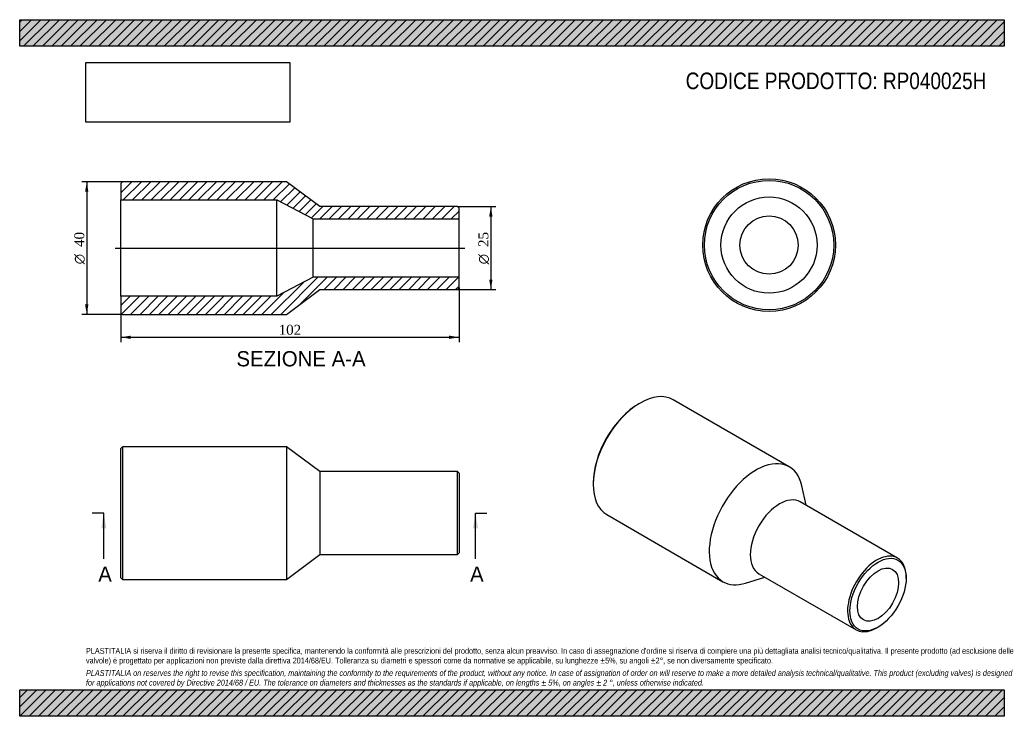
# Model space of a CAD drawing. Header units: millimetres. Extents: x 0 to 297, y 0 to 210.
import ezdxf
from ezdxf.enums import TextEntityAlignment as Align
from ezdxf.lldxf.tags import DXFTag

# ---------------------------------------------------------------- set-up
doc = ezdxf.new("R2010")
doc.units = ezdxf.units.MM
for name, color, linetype in [('Default', 7, 'Continuous'), ('DV4_Default', 7, 'Continuous'), ('RP040025H', 7, 'Continuous')]:
    doc.layers.add(name, color=color, linetype=linetype)
doc.styles.add('SEACAD_Solid_Edge_ANSI', font='seans.ttf')
doc.styles.add('SEACAD_Solid_Edge_ANSI1_Symbols', font='semeca1.ttf')
doc.styles.add('SEACAD_Times_New_Roman', font='times.ttf')
tags = doc.linetypes.add('CENTER2', pattern=[28.575, 19.05, -3.175, 3.175, -3.175]).pattern_tags.tags
tags[10:11] = [DXFTag(74, 4), DXFTag(75, 0), DXFTag(340, '0'), DXFTag(46, 0.0), DXFTag(50, 0.0), DXFTag(44, 0.0), DXFTag(45, 0.0)]
tags[8:9] = [DXFTag(74, 4), DXFTag(75, 0), DXFTag(340, '0'), DXFTag(46, 0.0), DXFTag(50, 0.0), DXFTag(44, 0.0), DXFTag(45, 0.0)]
tags[6:7] = [DXFTag(74, 4), DXFTag(75, 0), DXFTag(340, '0'), DXFTag(46, 0.0), DXFTag(50, 0.0), DXFTag(44, 0.0), DXFTag(45, 0.0)]
tags[4:5] = [DXFTag(74, 4), DXFTag(75, 0), DXFTag(340, '0'), DXFTag(46, 0.0), DXFTag(50, 0.0), DXFTag(44, 0.0), DXFTag(45, 0.0)]
doc.dimstyles.new('ANSImm', dxfattribs={"dimtxt": 3, "dimasz": 3, "dimexe": 1.5, "dimexo": 0, "dimgap": 0.75, "dimtad": 1, "dimdsep": 46, "dimtxsty": 'SEACAD_Times_New_Roman', "dimblk1": '_SE_FILLED', "dimblk2": '_SE_FILLED', "dimsah": 1, "dimcen": 1.5, "dimazin": 0, "dimtfac": 0.85, "dimtdec": 3, "dimtofl": 0, "dimtmove": 0, "dimatfit": 3, "dimfxl": 1, "dimarcsym": 0})
picture_1 = doc.add_image_def('image1.jpg', size_in_pixel=(4302, 1260))

# ---------------------------------------------------------------- blocks, each defined once
blk = doc.blocks.new('SE')
at = {"layer": 'RP040025H', "color": 7, "linetype": 'Continuous'}
for p, q in [((31.02, 81.25), (30.52, 80.75)), ((30.52, 41.75), (30.52, 80.75)), ((31.02, 81.25), (31.02, 41.25)), ((80.52, 81.25), (31.02, 81.25)), ((80.52, 81.25), (80.52, 41.25)), ((90.52, 73.75), (80.52, 81.25)), ((90.52, 73.75), (90.52, 48.75)), ((132.02, 73.75), (90.52, 73.75)), ((132.02, 48.75), (132.02, 73.75)), ((132.52, 73.25), (132.02, 73.75)), ((132.52, 73.25), (132.52, 49.25)), ((80.52, 41.25), (90.52, 48.75)), ((90.52, 48.75), (132.02, 48.75)), ((132.02, 48.75), (132.52, 49.25)), ((30.52, 41.75), (31.02, 41.25)), ((31.02, 41.25), (80.52, 41.25))]:
    blk.add_line(p, q, dxfattribs=at)
blk = doc.blocks.new('SE1')
at = {"layer": 'RP040025H', "color": 7, "linetype": 'Continuous'}
for p, q in [((232.14, 75.22), (197.14, 95.43)), ((187.14, 94.44), (186.79, 94.23)), ((173, 70.35), (173, 69.94)), ((237.26, 63.61), (235.93, 69.52)), ((264.81, 47.7), (235.47, 64.64)), ((177.14, 60.79), (212.14, 40.58)), ((218.97, 40.15), (224.76, 41.96)), ((222.97, 42.99), (252.31, 26.05)), ((267.4, 41.57), (267.4, 41.98)), ((258.56, 26.67), (258.91, 26.87))]:
    blk.add_line(p, q, dxfattribs=at)
for centre, major_axis, start_param, end_param in [((187.14, 78.11), (-10, -17.32), 3.141593, 6.283185), ((186.79, 78.31), (9.75, 16.89), 0.785398, 2.356195), ((222.14, 57.9), (-10, -17.32), 2.582603, 6.283185), ((229.22, 53.82), (-6.25, -10.83), 3.141593, 6.283185), ((258.56, 36.87), (6.25, 10.83), 0, 3.926991), ((258.56, 36.87), (6.25, 10.83), 5.497787, 6.283185), ((222.14, 57.9), (-10, -17.32), 0, 0.55899)]:
    blk.add_ellipse(centre, major_axis=major_axis, ratio=0.57735, start_param=start_param, end_param=end_param, dxfattribs=at)
for major_axis in [(-6, -10.39), (-4.4, -7.62)]:
    blk.add_ellipse((258.91, 36.67), major_axis=major_axis, ratio=0.57735, dxfattribs=at)
blk = doc.blocks.new('SE2')
at = {"layer": 'RP040025H', "color": 7, "linetype": 'Continuous'}
for radius in [20, 19.5, 14.5, 8.8]:
    blk.add_circle((226.04, 142.06), radius, dxfattribs=at)
blk = doc.blocks.new('SE4')
at = {"color": 7, "linetype": 'Continuous', "style": 'SEACAD_Solid_Edge_ANSI'}
blk.add_text('A', height=4.6, dxfattribs=at).set_placement((23.7, 45.15), align=Align.TOP_LEFT)
blk = doc.blocks.new('SE5')
at = {"color": 7, "linetype": 'Continuous', "style": 'SEACAD_Solid_Edge_ANSI'}
blk.add_text('A', height=4.6, dxfattribs=at).set_placement((135.85, 45.15), align=Align.TOP_LEFT)
blk = doc.blocks.new('SEANNOT_GROUP')
at = {"linetype": 'Continuous'}
blk.add_hatch(color=7, dxfattribs=at).paths.add_polyline_path([(26.13, 56.65), (25.36, 61.25), (24.6, 56.65)])
at = {"color": 7, "linetype": 'Continuous'}
blk.add_lwpolyline([(25.36, 47.45), (25.36, 61.25)], dxfattribs=at)
blk = doc.blocks.new('SEANNOT_GROUP1')
at = {"linetype": 'Continuous'}
blk.add_hatch(color=7, dxfattribs=at).paths.add_polyline_path([(138.27, 56.65), (137.5, 61.25), (136.74, 56.65)])
at = {"color": 7, "linetype": 'Continuous'}
blk.add_lwpolyline([(137.5, 47.45), (137.5, 61.25)], dxfattribs=at)
blk = doc.blocks.new('SE3')
at = {"layer": 'Default', "color": 7, "linetype": 'CENTER2'}
for p, q in [((25.36, 61.25), (21.91, 61.25)), ((137.5, 61.25), (140.95, 61.25))]:
    blk.add_line(p, q, dxfattribs=at)
at = {"layer": 'Default', "color": 7, "linetype": 'CENTER2', "const_width": 0.0001}
blk.add_lwpolyline([(25.36, 61.25), (137.5, 61.25)], dxfattribs=at)
at = {"layer": 'Default'}
for name in ['SEANNOT_GROUP', 'SEANNOT_GROUP1', 'SE4', 'SE5']:
    blk.add_blockref(name, (0, 0), dxfattribs=at)
blk = doc.blocks.new('SE6')
at = {"layer": 'RP040025H', "linetype": 'Continuous'}
h = blk.add_hatch(dxfattribs=at)
h.set_pattern_fill('LINE', scale=0.62992, angle=45, style=0)
h.paths.add_polyline_path([(90.52, 153.65), (80.52, 161.15), (31.02, 161.15), (30.52, 160.65), (30.52, 155.65), (77.52, 155.65), (88.52, 149.95), (132.52, 149.95), (132.52, 153.15), (132.02, 153.65)])
h = blk.add_hatch(dxfattribs=at)
h.set_pattern_fill('LINE', scale=0.62992, angle=45, style=0)
h.paths.add_polyline_path([(80.52, 121.15), (90.52, 128.65), (132.02, 128.65), (132.52, 129.15), (132.52, 132.35), (88.52, 132.35), (77.52, 126.65), (30.52, 126.65), (30.52, 121.65), (31.02, 121.15)])
at = {"layer": 'DV4_Default', "color": 7, "linetype": 'CENTER2'}
blk.add_line((28.77, 141.15), (134.27, 141.15), dxfattribs=at)
at = {"layer": 'RP040025H', "color": 7, "linetype": 'Continuous'}
for p, q in [((30.52, 160.65), (31.02, 161.15)), ((30.52, 160.65), (30.52, 155.65)), ((80.52, 161.15), (31.02, 161.15)), ((90.52, 153.65), (80.52, 161.15)), ((30.52, 126.65), (30.52, 155.65)), ((30.52, 155.65), (77.52, 155.65)), ((77.52, 126.65), (77.52, 155.65)), ((77.52, 155.65), (88.52, 149.95)), ((132.02, 153.65), (90.52, 153.65)), ((132.02, 153.65), (132.52, 153.15)), ((132.52, 149.95), (132.52, 153.15)), ((88.52, 132.35), (88.52, 149.95)), ((88.52, 149.95), (132.52, 149.95)), ((132.52, 132.35), (132.52, 149.95)), ((88.52, 132.35), (77.52, 126.65)), ((132.52, 132.35), (88.52, 132.35)), ((132.52, 129.15), (132.52, 132.35)), ((80.52, 121.15), (90.52, 128.65)), ((90.52, 128.65), (132.02, 128.65)), ((132.52, 129.15), (132.02, 128.65)), ((77.52, 126.65), (30.52, 126.65)), ((30.52, 126.65), (30.52, 121.65)), ((31.02, 121.15), (30.52, 121.65)), ((31.02, 121.15), (80.52, 121.15))]:
    blk.add_line(p, q, dxfattribs=at)
blk = doc.blocks.new('GDimGGroup')
at = {"layer": 'Default', "linetype": 'Continuous'}
for points in [[(19.73, 158.15), (20.73, 158.15), (20.23, 161.15)], [(19.73, 124.15), (20.23, 121.15), (20.73, 124.15)]]:
    blk.add_hatch(color=7, dxfattribs=at).paths.add_polyline_path(points)
at = {"layer": 'Default', "color": 7, "linetype": 'Continuous'}
for p, q in [((31.02, 161.15), (18.73, 161.15)), ((20.23, 161.15), (20.23, 121.15)), ((31.02, 121.15), (18.73, 121.15))]:
    blk.add_line(p, q, dxfattribs=at)
for s, style, p in [('40', 'SEACAD_Times_New_Roman', (16.48, 141.49)), ('O', 'SEACAD_Solid_Edge_ANSI1_Symbols', (16.48, 136.27))]:
    blk.add_text(s, height=3, rotation=90, dxfattribs=dict(at, style=style)).set_placement(p, align=Align.TOP_LEFT)
blk = doc.blocks.new('DMBLK106')
at = {"layer": 'Default', "linetype": 'Continuous'}
for points in [[(33.52, 113.76), (33.52, 114.76), (30.52, 114.26)], [(129.52, 113.76), (132.52, 114.26), (129.52, 114.76)]]:
    blk.add_hatch(color=7, dxfattribs=at).paths.add_polyline_path(points)
at = {"layer": 'Default', "color": 7, "linetype": 'Continuous'}
for p, q in [((132.52, 129.15), (132.52, 112.76)), ((30.52, 121.65), (30.52, 112.76)), ((30.52, 114.26), (132.52, 114.26))]:
    blk.add_line(p, q, dxfattribs=at)
at = {"layer": 'Default', "color": 7, "linetype": 'Continuous', "style": 'SEACAD_Times_New_Roman'}
blk.add_text('102', height=3, dxfattribs=at).set_placement((78.11, 118.01), align=Align.TOP_LEFT)
blk = doc.blocks.new('_SE_FILLED')
at = {"color": 0}
blk.add_line((0, 0), (-1, 0), dxfattribs=at)
blk.add_solid([(0, 0), (-1, -0.1665), (-1, 0.1665), (0, 0)], dxfattribs=at)
blk = doc.blocks.new('GDimGGroup1')
at = {"layer": 'Default', "linetype": 'Continuous'}
for points in [[(142.62, 150.65), (142.12, 153.65), (141.62, 150.65)], [(142.62, 131.65), (141.62, 131.65), (142.12, 128.65)]]:
    blk.add_hatch(color=7, dxfattribs=at).paths.add_polyline_path(points)
at = {"layer": 'Default', "color": 7, "linetype": 'Continuous'}
for p, q in [((132.02, 153.65), (143.62, 153.65)), ((142.12, 153.65), (142.12, 128.65)), ((132.02, 128.65), (143.62, 128.65))]:
    blk.add_line(p, q, dxfattribs=at)
for s, style, p in [('25', 'SEACAD_Times_New_Roman', (138.37, 141.49)), ('O', 'SEACAD_Solid_Edge_ANSI1_Symbols', (138.37, 136.27))]:
    blk.add_text(s, height=3, rotation=90, dxfattribs=dict(at, style=style)).set_placement(p, align=Align.TOP_LEFT)

msp = doc.modelspace()

# ---------------------------------------------------------------- hatches: boundary and pattern name
at = {"layer": 'Default', "linetype": 'Continuous'}
h = msp.add_hatch(dxfattribs=at)
h.set_pattern_fill('LINE', scale=0.62992, angle=45, style=0)
h.paths.add_polyline_path([(297, 202), (297, 210), (0, 210), (0, 202)])
for points in [[(297, 202), (297, 210), (0, 210), (0, 202)], [(297, 0), (297, 8), (0, 8), (0, 0)]]:
    msp.add_hatch(color=7, dxfattribs=at).paths.add_polyline_path(points)
h = msp.add_hatch(dxfattribs=at)
h.set_pattern_fill('LINE', scale=0.62992, angle=45, style=0)
h.paths.add_polyline_path([(297, 0), (297, 8), (0, 8), (0, 0)])

# ---------------------------------------------------------------- linework, layer by layer
at = {"layer": 'Default', "color": 7, "linetype": 'Continuous'}
for p, q in [((0, 210), (297, 210)), ((0, 202), (0, 210)), ((297, 210), (297, 202)), ((297, 202), (0, 202)), ((0, 8), (297, 8)), ((0, 0), (0, 8)), ((297, 8), (297, 0)), ((297, 0), (0, 0))]:
    msp.add_line(p, q, dxfattribs=at)

# ---------------------------------------------------------------- block references
at = {"layer": 'Default'}
for name in ['GDimGGroup', 'SE6', 'SE2', 'GDimGGroup1', 'SE1', 'SE', 'SE3']:
    msp.add_blockref(name, (0, 0), dxfattribs=at)

# ---------------------------------------------------------------- texts
at = {"layer": 'Default', "color": 7, "linetype": 'Continuous', "style": 'SEACAD_Solid_Edge_ANSI'}
msp.add_text('SEZIONE A-A', height=4.6, dxfattribs=at).set_placement((65.383, 110.086), align=Align.TOP_LEFT)
at = {"layer": 'Default', "attachment_point": 1}
for s, insert, char_height, width in [('{\\fArial Narrow|b0||i0||c0|p34;\\C7;\\H5.;\\W1.;CODICE PRODOTTO: RP040025H}', (200.889, 194.064), 5, 99.12501), ("{\\fArial Narrow|b0||i0||c0|p34;\\C7;\\H1.75;\\W1.;PLASTITALIA si riserva il diritto di revisionare la presente specifica, mantenendo la conformità alle prescrizioni del prodotto, senza alcun preavviso. In caso di assegnazione d'ordine si riserva di compiere una più dettagliata analisi tecnico/qualitativa. Il presente prodotto (ad esclusione delle \\P}{\\fArial Narrow|b0||i0||c0|p34;\\C7;\\H1.75;\\W1.;valvole) è progettato per applicazioni non previste dalla direttiva 2014/68/EU. Tolleranza su diametri e spessori come da normative se applicabile, su lunghezze ±5%, su angoli ±2°, se non diversamente specificato.\\P}{\\fArial Narrow|b0||i0||c0|p34;\\C7;\\H0.5;\\W1.;   \\P}{\\fArial Narrow|b0||i1||c0|p34;\\C7;\\H1.75;\\W1.;PLASTITALIA on reserves the right to revise this specification, maintaining the conformity to the requirements of the product, without any notice. In case of assignation of order on will reserve to make a more detailed analysis technical/qualitative. This product (excluding valves) is designed \\P}{\\fArial Narrow|b0||i1||c0|p34;\\C7;\\H1.75;\\W1.;for applications not covered by Directive 2014/68 / EU. The tolerance on diameters and thicknesses as the standards if applicable, on lengths ± 5%, on angles ± 2 °, unless otherwise indicated.\\P}", (20, 20.602), 1.75, 257)]:
    msp.add_mtext(s, dxfattribs=dict(at, insert=insert, char_height=char_height, width=width))

# ---------------------------------------------------------------- dimensions: what is measured, and where the dimension line sits
at = {"layer": 'Default', "color": 7, "linetype": 'Continuous'}
dim = msp.add_linear_dim(base=(132.519, 114.26), p1=(30.519, 126.652), p2=(132.519, 132.352), text='\\A1;<>', dimstyle='ANSImm', dxfattribs=at)
dim.commit()
dim.dimension.update_dxf_attribs({"geometry": 'DMBLK106', "text_midpoint": (81.519, 114.26), "dimtype": 160})

# ---------------------------------------------------------------- pictures from other files: only their frames are drawn
image = msp.add_image(picture_1, insert=(20, 179.103), size_in_units=(61.457, 18))
image.dxf.flags = 7

doc.saveas('drawing.dxf')
